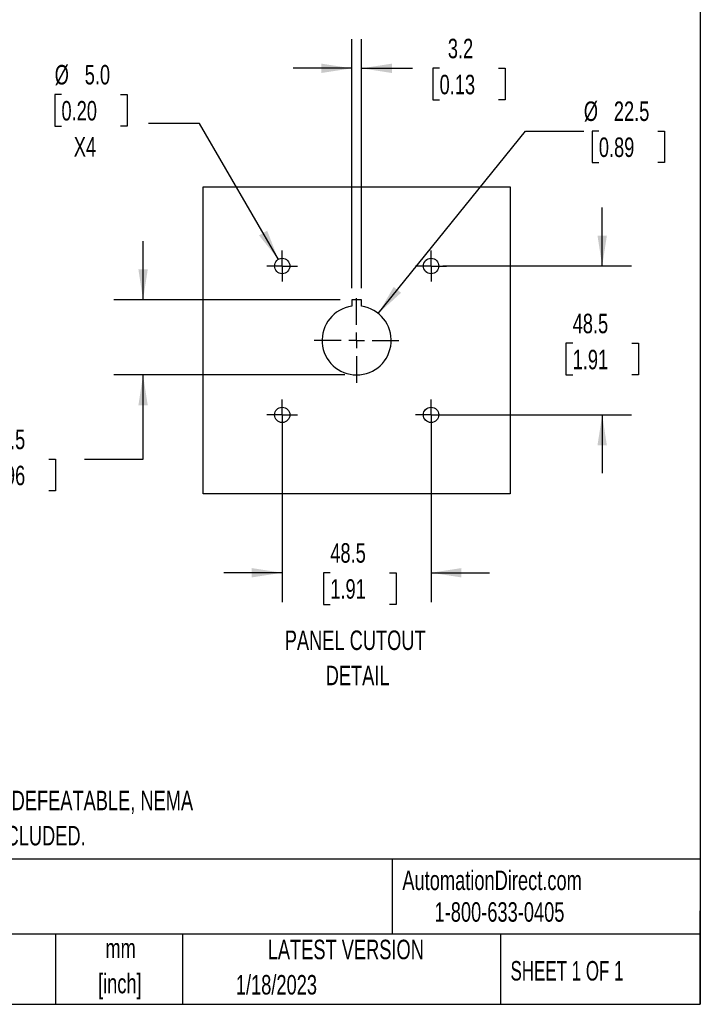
# Model space of a CAD drawing. Header units: millimetres. Extents: x 19 to 819, y 19 to 629.
# Tile 6 of 8: x 597 to 819, y 19 to 340. Entities that reach past the tile are written whole.
import ezdxf

# ---------------------------------------------------------------- set-up
doc = ezdxf.new("R2010")
doc.units = ezdxf.units.MM
doc.header["$LTSCALE"] = 3
doc.linetypes.add('CENTERX2', pattern=[20.32, 12.7, -2.54, 2.54, -2.54])
doc.layers.add('CENTER', color=40, linetype='CENTERX2')
doc.layers.add('DIMENSIONS', color=140, linetype='Continuous', lineweight=25)
doc.layers.add('TEXT', color=140, linetype='Continuous', lineweight=25)
doc.styles.add('SLDTEXTSTYLE0', font='TXT', dxfattribs={"width": 0.7})
doc.styles.add('SLDTEXTSTYLE1', font='TXT', dxfattribs={"width": 0.65})
doc.dimstyles.new('SLDDIMSTYLE2', dxfattribs={"dimtxt": 6.474023, "dimasz": 9.906, "dimexe": 0, "dimexo": 0.0625, "dimgap": 1.618506, "dimtad": 0, "dimtih": 1, "dimtoh": 1, "dimrnd": 1e-09, "dimzin": 12, "dimdsep": 46, "dimtxsty": 'SLDTEXTSTYLE0', "dimsah": 1, "dimcen": 0.09, "dimadec": 0, "dimazin": 3, "dimtfac": 1, "dimtmove": 0, "dimatfit": 0, "dimfxl": 0, "dimfrac": 2, "dimtolj": 1, "dimtzin": 12, "dimarcsym": 0})
doc.dimstyles.new('SLDDIMSTYLE3', dxfattribs={"dimtxt": 6.474023, "dimasz": 9.906, "dimexe": 0, "dimexo": 0.0625, "dimgap": 1.618506, "dimtad": 0, "dimtih": 1, "dimtoh": 1, "dimrnd": 1e-09, "dimzin": 12, "dimdsep": 46, "dimtxsty": 'SLDTEXTSTYLE0', "dimsah": 1, "dimcen": 0, "dimadec": 0, "dimazin": 3, "dimtfac": 1, "dimtofl": 0, "dimtmove": 0, "dimatfit": 3, "dimfxl": 0, "dimfrac": 2, "dimtolj": 1, "dimtzin": 12, "dimarcsym": 0})
doc.dimstyles.new('SLDDIMSTYLE4', dxfattribs={"dimtxt": 6.474023, "dimasz": 9.906, "dimexe": 0, "dimexo": 0.0625, "dimgap": 1.618506, "dimtad": 0, "dimtih": 1, "dimtoh": 1, "dimrnd": 1e-09, "dimzin": 4, "dimdsep": 46, "dimtxsty": 'SLDTEXTSTYLE0', "dimsah": 1, "dimcen": 0, "dimadec": 0, "dimazin": 1, "dimtfac": 1, "dimtofl": 0, "dimtmove": 0, "dimatfit": 3, "dimfxl": 0, "dimfrac": 2, "dimtolj": 1, "dimtzin": 12, "dimarcsym": 0})

# ---------------------------------------------------------------- blocks, each defined once
blk = doc.blocks.new('SW_NOTE_0')
at = {"layer": 'TEXT', "color": 0, "char_height": 6.35, "attachment_point": 2, "style": 'SLDTEXTSTYLE0'}
for s, insert in [('PANEL CUTOUT', (31.55, 8.19)), ('DETAIL', (32.34, -3.28))]:
    blk.add_mtext(s, dxfattribs=dict(at, insert=insert))
blk = doc.blocks.new('SW_NOTE_0_1')
at = {"layer": 'TEXT', "color": 0, "char_height": 6.35, "attachment_point": 1, "style": 'SLDTEXTSTYLE0'}
for s, insert in [('SELECTOR, BLACK/GRAY, EXTERNAL FRONT MOUNT, 2-POSITION, LOCKABLE IN OFF ONLY, DEFEATABLE, NEMA', (0, 8.19)), ('4/4X, IP65. FOR USE WITH MPW80 SERIES MANUAL MOTOR PROTECTORS. 130mm SHAFT INCLUDED.', (0, -3.28))]:
    blk.add_mtext(s, dxfattribs=dict(at, insert=insert))
blk = doc.blocks.new('SW_NOTE_0_2')
at = {"layer": 'TEXT', "color": 0, "char_height": 6.35, "attachment_point": 2, "style": 'SLDTEXTSTYLE0'}
for s, insert in [('mm', (8.53, 8.19)), ('[inch]', (8.28, -3.28))]:
    blk.add_mtext(s, dxfattribs=dict(at, insert=insert))
blk = doc.blocks.new('_D_9')
at = {"layer": 'DIMENSIONS'}
for p, q in [((714.24, 244.12), (762.15, 303.58)), ((762.15, 303.58), (781.2, 303.58)), ((786.09, 303.58), (783.92, 303.58)), ((783.92, 303.58), (783.92, 293.29)), ((805.33, 303.58), (807.5, 303.58)), ((807.5, 303.58), (807.5, 293.29)), ((783.92, 293.29), (786.09, 293.29)), ((807.5, 293.29), (805.33, 293.29))]:
    blk.add_line(p, q, dxfattribs=at)
blk.add_solid([(714.24, 244.12), (721.65, 250.88), (719.27, 252.79)], dxfattribs=at)
at = {"layer": 'DIMENSIONS', "char_height": 6.35, "attachment_point": 1, "style": 'SLDTEXTSTYLE0'}
for s, insert in [('%%c', (781.2, 313.22)), ('22.5', (790.98, 313.22)), ('0.89', (786.09, 301.48))]:
    blk.add_mtext(s, dxfattribs=dict(at, insert=insert))
blk = doc.blocks.new('_D_10')
at = {"layer": 'DIMENSIONS'}
for p, q in [((705.59, 252.42), (705.59, 333.54)), ((708.79, 252.42), (708.79, 333.54)), ((705.59, 324.02), (686.54, 324.02)), ((708.79, 324.02), (725.44, 324.02)), ((734.21, 324.02), (732.03, 324.02)), ((732.03, 324.02), (732.03, 313.73)), ((753.45, 324.02), (755.62, 324.02)), ((755.62, 324.02), (755.62, 313.73)), ((732.03, 313.73), (734.21, 313.73)), ((755.62, 313.73), (753.45, 313.73))]:
    blk.add_line(p, q, dxfattribs=at)
for points in [[(705.59, 324.02), (695.68, 325.54), (695.68, 322.49)], [(708.79, 324.02), (718.69, 322.49), (718.69, 325.54)]]:
    blk.add_solid(points, dxfattribs=at)
at = {"layer": 'DIMENSIONS', "char_height": 6.35, "attachment_point": 1, "style": 'SLDTEXTSTYLE0'}
for s, insert in [('3.2', (736.9, 333.65)), ('0.13', (734.21, 321.91))]:
    blk.add_mtext(s, dxfattribs=dict(at, insert=insert))
blk = doc.blocks.new('_D_11')
at = {"layer": 'DIMENSIONS'}
for p, q in [((637.61, 248.61), (637.61, 267.66)), ((701.78, 248.61), (628.09, 248.61)), ((703.38, 224.11), (628.09, 224.11)), ((637.61, 196.63), (637.61, 224.11)), ((587.65, 196.63), (585.48, 196.63)), ((585.48, 196.63), (585.48, 186.34)), ((606.89, 196.63), (609.06, 196.63)), ((609.06, 196.63), (609.06, 186.34)), ((618.56, 196.63), (637.61, 196.63)), ((585.48, 186.34), (587.65, 186.34)), ((609.06, 186.34), (606.89, 186.34))]:
    blk.add_line(p, q, dxfattribs=at)
for points in [[(637.61, 248.61), (639.14, 258.51), (636.09, 258.51)], [(637.61, 224.11), (636.09, 214.2), (639.14, 214.2)]]:
    blk.add_solid(points, dxfattribs=at)
at = {"layer": 'DIMENSIONS', "char_height": 6.35, "attachment_point": 1, "style": 'SLDTEXTSTYLE0'}
for s, insert in [('24.5', (587.65, 206.27)), ('0.96', (587.65, 194.53))]:
    blk.add_mtext(s, dxfattribs=dict(at, insert=insert))
blk = doc.blocks.new('_D_12')
at = {"layer": 'DIMENSIONS'}
for p, q in [((787.19, 259.61), (787.19, 278.66)), ((735.25, 259.61), (796.71, 259.61)), ((777.57, 234.42), (775.39, 234.42)), ((775.39, 234.42), (775.39, 224.13)), ((796.81, 234.42), (798.98, 234.42)), ((798.98, 234.42), (798.98, 224.13)), ((775.39, 224.13), (777.57, 224.13)), ((798.98, 224.13), (796.81, 224.13)), ((735.25, 211.11), (796.71, 211.11)), ((787.19, 211.11), (787.19, 192.06))]:
    blk.add_line(p, q, dxfattribs=at)
for points in [[(787.19, 259.61), (788.71, 269.51), (785.66, 269.51)], [(787.19, 211.11), (785.66, 201.2), (788.71, 201.2)]]:
    blk.add_solid(points, dxfattribs=at)
at = {"layer": 'DIMENSIONS', "char_height": 6.35, "attachment_point": 1, "style": 'SLDTEXTSTYLE0'}
for s, insert in [('48.5', (777.57, 244.05)), ('1.91', (777.57, 232.31))]:
    blk.add_mtext(s, dxfattribs=dict(at, insert=insert))
blk = doc.blocks.new('_D_13')
at = {"layer": 'DIMENSIONS'}
for p, q in [((682.94, 207.3), (682.94, 150.13)), ((731.44, 207.3), (731.44, 150.13)), ((682.94, 159.66), (663.89, 159.66)), ((698.61, 159.66), (696.44, 159.66)), ((696.44, 159.66), (696.44, 149.37)), ((717.85, 159.66), (720.02, 159.66)), ((720.02, 159.66), (720.02, 149.37)), ((731.44, 159.66), (750.49, 159.66)), ((696.44, 149.37), (698.61, 149.37)), ((720.02, 149.37), (717.85, 149.37))]:
    blk.add_line(p, q, dxfattribs=at)
for points in [[(682.94, 159.66), (673.03, 161.18), (673.03, 158.14)], [(731.44, 159.66), (741.34, 158.14), (741.34, 161.18)]]:
    blk.add_solid(points, dxfattribs=at)
at = {"layer": 'DIMENSIONS', "char_height": 6.35, "attachment_point": 1, "style": 'SLDTEXTSTYLE0'}
for s, insert in [('48.5', (698.61, 169.29)), ('1.91', (698.61, 157.56))]:
    blk.add_mtext(s, dxfattribs=dict(at, insert=insert))
blk = doc.blocks.new('_D_14')
at = {"layer": 'DIMENSIONS'}
for p, q in [((611.02, 315.47), (608.84, 315.47)), ((608.84, 315.47), (608.84, 305.18)), ((630.26, 315.47), (632.43, 315.47)), ((632.43, 315.47), (632.43, 305.18)), ((608.84, 305.18), (611.02, 305.18)), ((632.43, 305.18), (630.26, 305.18)), ((656.03, 306.07), (639.37, 306.07)), ((681.68, 261.77), (656.03, 306.07))]:
    blk.add_line(p, q, dxfattribs=at)
blk.add_solid([(681.68, 261.77), (678.04, 271.11), (675.4, 269.58)], dxfattribs=at)
at = {"layer": 'DIMENSIONS', "char_height": 6.35, "attachment_point": 1, "style": 'SLDTEXTSTYLE0'}
for s, insert in [('%%c', (608.82, 325.11)), ('5.0', (618.6, 325.11)), ('0.20', (611.02, 313.37)), ('X4', (615.04, 301.63))]:
    blk.add_mtext(s, dxfattribs=dict(at, insert=insert))
blk = doc.blocks.new('SW_CENTERMARKSYMBOL_5')
at = {"layer": 'CENTER', "color": 0}
for p, q in [((0, 5.08), (0, 13.79)), ((-5.08, 0), (-13.79, 0)), ((0, 0), (-2.54, 0)), ((0, 0), (0, 2.54)), ((0, 0), (0, -2.54)), ((0, 0), (2.54, 0)), ((5.08, 0), (13.79, 0)), ((0, -5.08), (0, -13.79))]:
    blk.add_line(p, q, dxfattribs=at)
blk = doc.blocks.new('SW_CENTERMARKSYMBOL_6')
at = {"layer": 'CENTER', "color": 0}
for p, q in [((0, 2.54), (0, 5.04)), ((-2.54, 0), (-5.04, 0)), ((0, 0), (-2.54, 0)), ((0, 0), (0, 2.54)), ((0, 0), (0, -2.54)), ((0, 0), (2.54, 0)), ((2.54, 0), (5.04, 0)), ((0, -2.54), (0, -5.04))]:
    blk.add_line(p, q, dxfattribs=at)
blk = doc.blocks.new('SW_CENTERMARKSYMBOL_7')
at = {"layer": 'CENTER', "color": 0}
for p, q in [((0, 2.54), (0, 5.04)), ((-2.54, 0), (-5.04, 0)), ((0, 0), (-2.54, 0)), ((0, 0), (0, 2.54)), ((0, 0), (0, -2.54)), ((0, 0), (2.54, 0)), ((2.54, 0), (5.04, 0)), ((0, -2.54), (0, -5.04))]:
    blk.add_line(p, q, dxfattribs=at)
blk = doc.blocks.new('SW_CENTERMARKSYMBOL_8')
at = {"layer": 'CENTER', "color": 0}
for p, q in [((0, 2.54), (0, 5.04)), ((-2.54, 0), (-5.04, 0)), ((0, 0), (-2.54, 0)), ((0, 0), (0, 2.54)), ((0, 0), (0, -2.54)), ((0, 0), (2.54, 0)), ((2.54, 0), (5.04, 0)), ((0, -2.54), (0, -5.04))]:
    blk.add_line(p, q, dxfattribs=at)
blk = doc.blocks.new('SW_CENTERMARKSYMBOL_9')
at = {"layer": 'CENTER', "color": 0}
for p, q in [((0, 2.54), (0, 5.04)), ((-2.54, 0), (-5.04, 0)), ((0, 0), (-2.54, 0)), ((0, 0), (0, 2.54)), ((0, 0), (0, -2.54)), ((0, 0), (2.54, 0)), ((2.54, 0), (5.04, 0)), ((0, -2.54), (0, -5.04))]:
    blk.add_line(p, q, dxfattribs=at)

msp = doc.modelspace()

# ---------------------------------------------------------------- linework, layer by layer
for p, q in [((657.186, 185.357), (657.186, 285.357)), ((657.186, 285.357), (757.186, 285.357)), ((757.186, 285.357), (757.186, 185.357)), ((705.586, 248.607), (705.586, 246.493)), ((708.786, 248.607), (705.586, 248.607)), ((708.786, 246.493), (708.786, 248.607)), ((757.186, 185.357), (657.186, 185.357))]:
    msp.add_line(p, q)
for centre in [(682.936, 259.607), (731.436, 259.607), (682.936, 211.107), (731.436, 211.107)]:
    msp.add_circle(centre, 2.5)
msp.add_arc((707.186, 235.357), 11.25, 98.17646, 81.82354)
at = {"layer": 'TEXT'}
for p, q in [((819.15, 628.65), (819.15, 19.05)), ((819.15, 66.378), (19.05, 66.378)), ((718.726, 66.378), (718.726, 41.91)), ((819.15, 19.05), (819.15, 49.53)), ((819.15, 41.91), (19.05, 41.91)), ((609.073, 41.91), (609.073, 19.05)), ((650.436, 41.91), (650.436, 19.05)), ((754.046, 41.91), (754.046, 19.05)), ((19.05, 19.05), (819.15, 19.05))]:
    msp.add_line(p, q, dxfattribs=at)

# ---------------------------------------------------------------- block references
at = {"layer": 'CENTER'}
for name, p in [('SW_CENTERMARKSYMBOL_6', (682.936, 259.607)), ('SW_CENTERMARKSYMBOL_7', (731.436, 259.607)), ('SW_CENTERMARKSYMBOL_5', (707.186, 235.357)), ('SW_CENTERMARKSYMBOL_9', (682.936, 211.107)), ('SW_CENTERMARKSYMBOL_8', (731.436, 211.107))]:
    msp.add_blockref(name, p, dxfattribs=at)
at = {"layer": 'TEXT'}
for name, p in [('SW_NOTE_0', (675.175, 132.652)), ('SW_NOTE_0_1', (327.263, 80.452)), ('SW_NOTE_0_2', (621.764, 32.269))]:
    msp.add_blockref(name, p, dxfattribs=at)

# ---------------------------------------------------------------- texts
at = {"layer": 'TEXT', "char_height": 6.35}
for s, insert, attachment_point, style in [('AutomationDirect.com', (722.085, 62.63), 1, 'SLDTEXTSTYLE0'), ('1-800-633-0405', (732.575, 52.311), 1, 'SLDTEXTSTYLE0'), ('LATEST VERSION', (703.656, 40.092), 2, 'SLDTEXTSTYLE0'), ('SHEET 1 OF 1', (757.324, 33.154), 1, 'SLDTEXTSTYLE1'), ('1/18/2023', (667.838, 28.595), 1, 'SLDTEXTSTYLE0')]:
    msp.add_mtext(s, dxfattribs=dict(at, insert=insert, attachment_point=attachment_point, style=style))

# ---------------------------------------------------------------- dimensions: what is measured, and where the dimension line sits
at = {"layer": 'DIMENSIONS'}
for base, p1, p2, picture, middle in [((705.586, 324.019), (708.786, 248.607), (705.586, 248.607), '_D_10', (743.828, 324.019)), ((731.436, 159.66), (682.936, 211.107), (731.436, 211.107), '_D_13', (708.229, 159.66))]:
    dim = msp.add_linear_dim(base=base, p1=p1, p2=p2, dimstyle='SLDDIMSTYLE2', dxfattribs=at)
    dim.commit()
    dim.dimension.update_dxf_attribs({"geometry": picture, "text_midpoint": middle, "dimtype": 160})
dim = msp.add_diameter_dim_2p(p1=(684.189, 257.444), p2=(681.684, 261.771), text='<>\\PX4', dimstyle='SLDDIMSTYLE4', dxfattribs=at)
dim.commit()
dim.dimension.update_dxf_attribs({"geometry": '_D_14', "text_midpoint": (620.636, 310.327), "dimtype": 163})
dim = msp.add_diameter_dim_2p(p1=(700.128, 226.597), p2=(714.244, 244.118), dimstyle='SLDDIMSTYLE3', dxfattribs=at)
dim.commit()
dim.dimension.update_dxf_attribs({"geometry": '_D_9', "text_midpoint": (795.708, 303.582), "dimtype": 163})
for base, p1, p2, picture, middle in [((787.186, 211.107), (731.436, 259.607), (731.436, 211.107), '_D_12', (787.186, 234.417)), ((637.614, 224.107), (705.586, 248.607), (707.186, 224.107), '_D_11', (637.614, 196.632))]:
    dim = msp.add_linear_dim(base=base, p1=p1, p2=p2, angle=90, dimstyle='SLDDIMSTYLE2', dxfattribs=at)
    dim.commit()
    dim.dimension.update_dxf_attribs({"geometry": picture, "text_midpoint": middle, "dimtype": 160})

doc.saveas('drawing.dxf')
